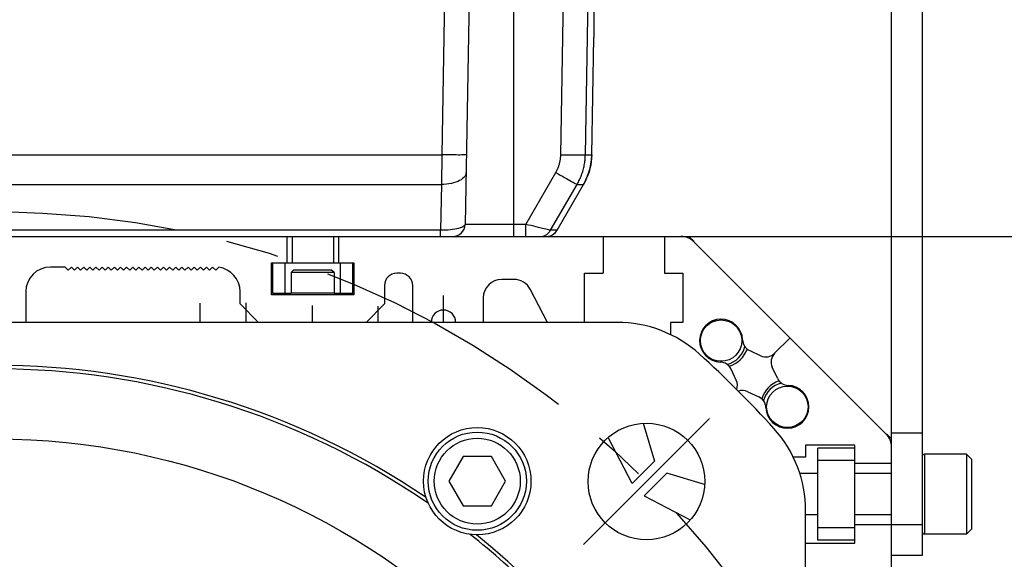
# Model space of a CAD drawing. Header units: millimetres. Extents: x 0 to 420, y 0 to 297.
# Tile 56 of 63: x 331 to 363, y 201 to 219. Entities that reach past the tile are written whole.
import ezdxf
from ezdxf.enums import TextEntityAlignment as Align

# ---------------------------------------------------------------- set-up
doc = ezdxf.new("R2010")
doc.units = ezdxf.units.MM
doc.header["$LTSCALE"] = 23.1
doc.linetypes.add('CENTER', pattern=[0.6, 0.375, -0.075, 0.075, -0.075])
doc.layers.get('0').update_dxf_attribs({"linetype": 'CONTINUOUS'})
for name, color, linetype in [('AXIS', 7, 'CONTINUOUS'), ('COMPONENTS', 7, 'CONTINUOUS'), ('DIMENSION', 7, 'CONTINUOUS')]:
    doc.layers.add(name, color=color, linetype=linetype)
doc.styles.get("Standard").update_dxf_attribs({"font": 'arial.ttf'})
doc.styles.add('TEXTSTYLE_4', font='gdt')
doc.dimstyles.new('DIMSTYLE_14', dxfattribs={"dimtxt": 3, "dimasz": 3, "dimexe": 0.18, "dimexo": 0.0625, "dimgap": 0.09, "dimtad": 1, "dimdec": 1, "dimlfac": 5, "dimdsep": 46, "dimtxsty": 'STANDARD', "dimblk": '_FILLED', "dimblk1": '_FILLED', "dimblk2": '_FILLED', "dimcen": 0.09, "dimadec": 0, "dimazin": 0, "dimtp": 0.8, "dimtm": 0.8, "dimtfac": 1, "dimtdec": 1, "dimtofl": 0, "dimtmove": 0, "dimatfit": 3, "dimldrblk": '_FILLED', "dimfxl": 1, "dimtolj": 1, "dimarcsym": 0})
doc.dimstyles.new('DIMSTYLE_15', dxfattribs={"dimtxt": 3, "dimasz": 3, "dimexe": 0.18, "dimexo": 0.0625, "dimgap": 0.09, "dimtad": 1, "dimdec": 1, "dimlfac": 5, "dimdsep": 46, "dimtxsty": 'STANDARD', "dimblk": '_FILLED', "dimblk1": '_FILLED', "dimblk2": '_FILLED', "dimcen": 0.09, "dimadec": 0, "dimazin": 0, "dimtp": 0.5, "dimtm": 0.5, "dimtfac": 1, "dimtdec": 1, "dimtofl": 0, "dimtmove": 0, "dimatfit": 3, "dimldrblk": '_FILLED', "dimfxl": 1, "dimtolj": 1, "dimarcsym": 0})
doc.dimstyles.new('DIMSTYLE_2', dxfattribs={"dimtxt": 3, "dimasz": 3, "dimexe": 0.18, "dimexo": 0.0625, "dimgap": 0.09, "dimtad": 1, "dimtih": 1, "dimtoh": 1, "dimlfac": 5, "dimdsep": 46, "dimtxsty": 'STANDARD', "dimblk": '_FILLED', "dimblk1": '_FILLED', "dimblk2": '_FILLED', "dimcen": 0.09, "dimadec": 0, "dimazin": 0, "dimtol": 1, "dimtp": 0.2, "dimtm": 0.2, "dimtfac": 1, "dimtofl": 0, "dimtmove": 0, "dimatfit": 3, "dimldrblk": '_FILLED', "dimfxl": 1, "dimtolj": 1, "dimarcsym": 0})

# ---------------------------------------------------------------- blocks, each defined once
blk = doc.blocks.new('_FILLED')
at = {"color": 0, "linetype": 'BYBLOCK'}
blk.add_solid([(0, 0), (-1, 0.2), (-1, -0.2)], dxfattribs=at)
blk = doc.blocks.new('*D1')
at = {"layer": 'DIMENSION', "color": 2, "linetype": 'CONTINUOUS'}
for p, q in [((293.804, 202.271), (268.342, 202.271)), ((303.632, 196.997), (293.804, 202.271)), ((293.804, 202.271), (293.804, 202.271))]:
    blk.add_line(p, q, dxfattribs=at)
at = {"layer": 'DIMENSION', "color": 2, "linetype": 'CONTINUOUS', "xscale": 3, "yscale": 3, "zscale": 3, "rotation": 331.7813436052}
blk.add_blockref('_FILLED', (303.632, 196.997), dxfattribs=at)
at = {"layer": 'DIMENSION', "color": 2, "linetype": 'CONTINUOUS', "style": 'TEXTSTYLE_4'}
for s, p in [('`', (285.835, 203.021)), ('n', (275.342, 203.021))]:
    blk.add_text(s, height=3, dxfattribs=at).set_placement(p, align=Align.RIGHT)
at = {"layer": 'DIMENSION', "color": 2, "linetype": 'CONTINUOUS'}
for s, p in [('300', (282.335, 203.021)), ('0.2', (291.656, 203.021))]:
    blk.add_text(s, height=3, dxfattribs=at).set_placement(p, align=Align.RIGHT)
blk = doc.blocks.new('*D2')
at = {"layer": 'DIMENSION', "color": 2, "linetype": 'CONTINUOUS'}
for p, q in [((293.804, 202.271), (268.342, 202.271)), ((303.632, 196.997), (293.804, 202.271)), ((293.804, 202.271), (293.804, 202.271))]:
    blk.add_line(p, q, dxfattribs=at)
at = {"layer": 'DIMENSION', "color": 2, "linetype": 'CONTINUOUS', "xscale": 3, "yscale": 3, "zscale": 3, "rotation": 331.7813436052}
blk.add_blockref('_FILLED', (303.632, 196.997), dxfattribs=at)
at = {"layer": 'DIMENSION', "color": 2, "linetype": 'CONTINUOUS', "style": 'TEXTSTYLE_4'}
for s, p in [('`', (285.835, 203.021)), ('n', (275.342, 203.021))]:
    blk.add_text(s, height=3, dxfattribs=at).set_placement(p, align=Align.RIGHT)
at = {"layer": 'DIMENSION', "color": 2, "linetype": 'CONTINUOUS'}
for s, p in [('300', (282.335, 203.021)), ('0.2', (291.656, 203.021))]:
    blk.add_text(s, height=3, dxfattribs=at).set_placement(p, align=Align.RIGHT)
blk = doc.blocks.new('*D20')
at = {"layer": 'DIMENSION', "color": 2, "linetype": 'CONTINUOUS'}
for p, q in [((341.759, 236.337), (388.487, 236.337)), ((386.487, 236.337), (386.487, 193.574)), ((386.487, 150.812), (386.487, 193.574)), ((369.467, 150.812), (388.487, 150.812))]:
    blk.add_line(p, q, dxfattribs=at)
at = {"layer": 'DIMENSION', "color": 2, "linetype": 'CONTINUOUS', "xscale": 3, "yscale": 3, "zscale": 3}
for p, rotation in [((386.487, 236.337), 90), ((386.487, 150.812), 270)]:
    blk.add_blockref('_FILLED', p, dxfattribs=dict(at, rotation=rotation))
at = {"layer": 'DIMENSION', "color": 2, "linetype": 'CONTINUOUS', "insert": (382.737, 193.574), "char_height": 3, "width": 13.27138, "attachment_point": 2, "rotation": 90, "line_spacing_factor": 0.9}
blk.add_mtext('(427.6)', dxfattribs=at)
blk = doc.blocks.new('*D21')
at = {"layer": 'DIMENSION', "color": 2, "linetype": 'CONTINUOUS'}
for p, q in [((341.759, 236.337), (380.487, 236.337)), ((378.487, 236.337), (378.487, 224.174)), ((378.487, 212.012), (378.487, 224.174)), ((351.867, 212.012), (380.487, 212.012))]:
    blk.add_line(p, q, dxfattribs=at)
at = {"layer": 'DIMENSION', "color": 2, "linetype": 'CONTINUOUS', "xscale": 3, "yscale": 3, "zscale": 3}
for p, rotation in [((378.487, 236.337), 90), ((378.487, 212.012), 270)]:
    blk.add_blockref('_FILLED', p, dxfattribs=dict(at, rotation=rotation))
at = {"layer": 'DIMENSION', "color": 2, "linetype": 'CONTINUOUS', "insert": (374.737, 224.174), "char_height": 3, "width": 10.48327, "attachment_point": 2, "rotation": 90, "line_spacing_factor": 0.9}
blk.add_mtext('121.6', dxfattribs=at)

msp = doc.modelspace()

# ---------------------------------------------------------------- linework, layer by layer
at = {"layer": 'AXIS', "color": 2, "linetype": 'CENTER'}
for q in [(353.33034, 206.07551), (349.22912, 201.97429)]:
    msp.add_line((351.27973, 204.0249), q, dxfattribs=at)
msp.add_circle((330.06653, 182.81169), 30, dxfattribs=at)
at = {"layer": 'COMPONENTS', "color": 7, "linetype": 'CONTINUOUS'}
for p, q in [((349.56653, 230.87402), (349.56653, 218.49297)), ((345.63675, 227.49274), (345.37339, 212.40471)), ((349.29027, 214.67211), (349.50184, 226.85796)), ((359.26653, 160.21169), (359.26653, 221.61169)), ((360.26653, 221.61169), (360.26653, 201.61169)), ((349.4998, 214.67191), (349.56653, 218.4966)), ((348.15949, 212.21169), (349.02268, 213.70701)), ((348.36891, 212.21168), (349.23213, 213.70678)), ((307.46653, 212.01169), (352.66653, 212.01169)), ((339.56653, 212.01169), (339.56653, 211.15169)), ((339.74153, 212.01169), (339.74153, 211.15169)), ((341.09153, 212.01169), (341.09153, 211.15169)), ((341.24653, 212.01169), (341.24653, 211.15169)), ((349.86653, 212.01169), (349.86653, 210.81169)), ((351.86653, 212.01169), (351.86653, 210.81169)), ((352.66653, 212.01169), (352.83426, 211.84396)), ((352.82626, 211.83596), (359.09079, 205.57143)), ((339.06653, 210.11169), (339.06653, 211.15169)), ((339.06653, 211.15169), (341.74653, 211.15169)), ((339.11653, 210.15169), (339.11653, 211.15169)), ((339.51653, 210.15169), (339.51653, 211.15169)), ((341.31653, 210.15169), (341.31653, 211.15169)), ((341.71653, 210.15169), (341.71653, 211.15169)), ((341.74653, 211.15169), (341.74653, 210.11169)), ((332.35083, 211.01169), (331.86653, 211.01169)), ((332.45083, 210.91169), (332.35083, 211.01169)), ((332.55083, 211.01169), (332.45083, 210.91169)), ((332.65083, 210.91169), (332.55083, 211.01169)), ((332.75083, 211.01169), (332.65083, 210.91169)), ((332.85083, 210.91169), (332.75083, 211.01169)), ((332.95083, 211.01169), (332.85083, 210.91169)), ((333.05083, 210.91169), (332.95083, 211.01169)), ((333.15083, 211.01169), (333.05083, 210.91169)), ((333.25083, 210.91169), (333.15083, 211.01169)), ((333.35083, 211.01169), (333.25083, 210.91169)), ((333.45083, 210.91169), (333.35083, 211.01169)), ((333.55083, 211.01169), (333.45083, 210.91169)), ((333.65083, 210.91169), (333.55083, 211.01169)), ((333.75083, 211.01169), (333.65083, 210.91169)), ((333.85083, 210.91169), (333.75083, 211.01169)), ((333.95083, 211.01169), (333.85083, 210.91169)), ((334.05083, 210.91169), (333.95083, 211.01169)), ((334.15083, 211.01169), (334.05083, 210.91169)), ((334.25083, 210.91169), (334.15083, 211.01169)), ((334.35083, 211.01169), (334.25083, 210.91169)), ((334.45083, 210.91169), (334.35083, 211.01169)), ((334.55083, 211.01169), (334.45083, 210.91169)), ((334.65083, 210.91169), (334.55083, 211.01169)), ((334.75083, 211.01169), (334.65083, 210.91169)), ((334.85083, 210.91169), (334.75083, 211.01169)), ((334.95083, 211.01169), (334.85083, 210.91169)), ((335.05083, 210.91169), (334.95083, 211.01169)), ((335.15083, 211.01169), (335.05083, 210.91169)), ((335.25083, 210.91169), (335.15083, 211.01169)), ((335.35083, 211.01169), (335.25083, 210.91169)), ((335.45083, 210.91169), (335.35083, 211.01169)), ((335.55083, 211.01169), (335.45083, 210.91169)), ((335.65083, 210.91169), (335.55083, 211.01169)), ((335.75083, 211.01169), (335.65083, 210.91169)), ((335.85083, 210.91169), (335.75083, 211.01169)), ((335.95083, 211.01169), (335.85083, 210.91169)), ((336.05083, 210.91169), (335.95083, 211.01169)), ((336.15083, 211.01169), (336.05083, 210.91169)), ((336.25083, 210.91169), (336.15083, 211.01169)), ((336.35083, 211.01169), (336.25083, 210.91169)), ((336.45083, 210.91169), (336.35083, 211.01169)), ((336.55083, 211.01169), (336.45083, 210.91169)), ((336.65083, 210.91169), (336.55083, 211.01169)), ((336.75083, 211.01169), (336.65083, 210.91169)), ((336.85083, 210.91169), (336.75083, 211.01169)), ((336.95083, 211.01169), (336.85083, 210.91169)), ((337.05083, 210.91169), (336.95083, 211.01169)), ((337.15083, 211.01169), (337.05083, 210.91169)), ((337.25083, 210.91169), (337.15083, 211.01169)), ((337.3478, 211.00867), (337.25083, 210.91169)), ((339.70653, 210.83169), (339.78653, 210.91169)), ((339.70653, 210.83169), (339.70653, 210.15869)), ((341.10653, 210.83169), (339.70653, 210.83169)), ((341.02653, 210.91169), (339.78653, 210.91169)), ((341.10653, 210.83169), (341.02653, 210.91169)), ((341.10653, 210.83169), (341.10653, 210.15869)), ((343.26653, 210.81169), (343.14653, 210.81169)), ((349.26653, 209.21169), (349.26653, 210.81169)), ((349.26653, 210.81169), (349.86653, 210.81169)), ((351.86653, 210.81169), (352.46653, 210.81169)), ((352.46653, 210.81169), (352.46653, 209.21169)), ((342.74653, 210.41169), (342.74653, 209.81169)), ((343.66653, 209.21169), (343.66653, 210.41169)), ((346.96653, 210.61169), (346.56653, 210.61169)), ((331.06653, 210.21169), (331.06653, 209.21169)), ((338.04653, 209.81169), (338.04653, 210.21169)), ((341.74653, 210.11169), (339.06653, 210.11169)), ((339.70653, 210.15169), (339.11653, 210.15169)), ((341.71653, 210.15169), (341.10653, 210.15169)), ((348.06252, 209.21169), (347.4981, 210.28995)), ((338.04653, 209.81169), (338.64653, 209.21169)), ((342.14653, 209.21169), (342.74653, 209.81169)), ((345.96653, 210.01169), (345.96653, 209.21169)), ((350.3219, 209.21169), (309.81116, 209.21169)), ((352.46653, 209.21169), (352.06653, 209.21169)), ((352.06653, 209.21169), (352.06653, 208.81169)), ((355.95853, 208.70369), (355.45658, 208.20174)), ((354.64284, 208.29079), (355.00469, 208.12206)), ((354.20616, 207.32354), (354.03743, 207.68538)), ((355.54563, 207.388), (355.3769, 207.74985)), ((354.57837, 206.95133), (354.94022, 206.78259)), ((351.17786, 205.92023), (351.54653, 204.68593)), ((359.09879, 205.57943), (359.26653, 205.41169)), ((359.26653, 205.61169), (360.26653, 205.61169)), ((350.81484, 203.95369), (350.0296, 205.45381)), ((358.06653, 205.21169), (356.46653, 205.21169)), ((356.46653, 205.21169), (356.46653, 204.81169)), ((358.06653, 205.11169), (356.86653, 205.11169)), ((356.86653, 202.11169), (356.86653, 205.11169)), ((358.06653, 202.01169), (358.06653, 205.21169)), ((345.30797, 204.83351), (344.84609, 204.03351)), ((346.23173, 204.83351), (345.30797, 204.83351)), ((346.69361, 204.03351), (346.23173, 204.83351)), ((351.54653, 204.68593), (350.81484, 203.95369)), ((356.46653, 204.81169), (356.06653, 204.81169)), ((358.06653, 204.71169), (356.86653, 204.71169)), ((359.26653, 204.61169), (358.06653, 204.61169)), ((361.70653, 204.91169), (360.33353, 204.91169)), ((361.70653, 204.91169), (361.86653, 204.75169)), ((361.70653, 204.91169), (361.70653, 202.31169)), ((361.86653, 204.75169), (361.86653, 202.47169)), ((351.94077, 204.29169), (351.20853, 203.56001)), ((353.17519, 203.92299), (351.94077, 204.29169)), ((344.84609, 204.03351), (345.30797, 203.23351)), ((346.23173, 203.23351), (346.69361, 204.03351)), ((356.86653, 204.28669), (356.27555, 204.28669)), ((359.26653, 204.28669), (358.06653, 204.28669)), ((351.20853, 203.56001), (352.70864, 202.77477)), ((345.30797, 203.23351), (346.23173, 203.23351)), ((356.46653, 162.55632), (356.46653, 203.06706)), ((356.86653, 202.93669), (356.46653, 202.93669)), ((359.26653, 202.93669), (358.06653, 202.93669)), ((358.06653, 202.51169), (356.86653, 202.51169)), ((359.26653, 202.61169), (358.06653, 202.61169)), ((361.70653, 202.31169), (361.86653, 202.47169)), ((358.06653, 202.11169), (356.86653, 202.11169)), ((361.70653, 202.31169), (360.33353, 202.31169)), ((356.46653, 202.01169), (358.06653, 202.01169)), ((360.26653, 201.61169), (359.26653, 201.61169))]:
    msp.add_line(p, q, dxfattribs=at)
at = {"layer": 'COMPONENTS', "color": 9, "linetype": 'CONTINUOUS'}
for p, q in [((344.83687, 227.49274), (344.61309, 214.67211)), ((348.49041, 214.67211), (348.70198, 226.85796)), ((346.96653, 212.01169), (346.96653, 225.61169)), ((315.51997, 214.67211), (344.61309, 214.67211)), ((344.61309, 214.67211), (344.60298, 213.70701)), ((349.29027, 214.67211), (349.49977, 214.67211)), ((349.49977, 214.67203), (349.49981, 214.67209)), ((347.35525, 212.40471), (348.32987, 214.09305)), ((315.53007, 213.70701), (344.60298, 213.70701)), ((344.60298, 213.70701), (344.57688, 212.21169)), ((348.36883, 212.21171), (349.23209, 213.70694)), ((349.02268, 213.70701), (349.23209, 213.70694)), ((349.28557, 213.80588), (349.23209, 213.70694)), ((347.35525, 212.40471), (345.37339, 212.40471)), ((347.35525, 212.01169), (347.35525, 212.40471)), ((344.57688, 212.21169), (315.55618, 212.21169)), ((344.57688, 212.01169), (344.57688, 212.21169)), ((348.05356, 212.2349), (347.89813, 212.27191)), ((348.36883, 212.21171), (348.15949, 212.21169)), ((348.31338, 212.13721), (348.34327, 212.17284)), ((348.34327, 212.17284), (348.36883, 212.21171)), ((341.10653, 210.15869), (339.70653, 210.15869)), ((360.33353, 204.91169), (360.33353, 202.31169)), ((360.26653, 202.61169), (359.26653, 202.61169))]:
    msp.add_line(p, q, dxfattribs=at)
at = {"layer": 'COMPONENTS', "color": 2, "linetype": 'CENTER'}
for p, q in [((344.66653, 209.21169), (344.66653, 210.08969)), ((336.74653, 209.21169), (336.74653, 209.83969)), ((338.24653, 209.21169), (338.24653, 209.84769)), ((340.40653, 209.21169), (340.40653, 209.76169)), ((342.54653, 209.21169), (342.54653, 209.74369))]:
    msp.add_line(p, q, dxfattribs=at)
at = {"layer": 'COMPONENTS', "color": 9, "linetype": 'CONTINUOUS'}
for points in [[(345.41296, 214.67211), (345.40856, 214.67073), (345.39544, 214.66951), (345.37376, 214.66848), (345.34374, 214.66764), (345.30572, 214.667), (345.26012, 214.66657), (345.20742, 214.66636), (345.14823, 214.66636), (345.08316, 214.66657), (345.01296, 214.667), (344.93837, 214.66764), (344.86022, 214.66848), (344.77936, 214.66951), (344.69668, 214.67073), (344.61309, 214.67211)], [(348.32987, 214.09305), (348.34238, 214.11527), (348.35439, 214.13768), (348.36589, 214.1603), (348.3769, 214.18313), (348.38742, 214.20616), (348.39743, 214.22937), (348.40694, 214.25276), (348.41595, 214.27633), (348.42445, 214.30006), (348.43245, 214.32396), (348.43995, 214.34802), (348.44693, 214.37222), (348.45341, 214.39656), (348.45938, 214.42105), (348.46483, 214.44567), (348.46977, 214.4704), (348.4742, 214.49527), (348.4781, 214.52024), (348.48147, 214.54532), (348.48433, 214.57051), (348.48665, 214.59579), (348.48844, 214.62114), (348.48969, 214.64658), (348.49041, 214.67211)], [(348.49041, 214.67211), (348.57372, 214.67074), (348.65612, 214.66954), (348.73673, 214.66851), (348.81465, 214.66768), (348.88905, 214.66705), (348.9591, 214.66662), (349.02407, 214.66641), (349.08322, 214.66641), (349.13593, 214.66662), (349.18162, 214.66705), (349.21978, 214.66768), (349.25002, 214.66851), (349.27199, 214.66954), (349.28545, 214.67074), (349.29027, 214.67211)], [(349.49977, 214.67211), (349.49465, 214.55975), (349.48322, 214.44786), (349.46551, 214.33679), (349.44159, 214.22689), (349.41154, 214.11851), (349.37543, 214.01199), (349.3334, 213.90767), (349.28557, 213.80588)], [(345.40286, 214.09305), (345.3978, 214.05156), (345.38413, 214.01067), (345.36199, 213.97082), (345.33163, 213.93244), (345.29338, 213.89596), (345.24765, 213.86177), (345.19493, 213.83023), (345.1358, 213.80169), (345.07089, 213.77646), (345.00092, 213.75481), (344.92663, 213.73698), (344.84884, 213.72316), (344.76838, 213.71349), (344.68613, 213.70809), (344.60298, 213.70701)], [(348.32987, 214.09305), (348.40168, 214.05168), (348.47272, 214.01091), (348.54222, 213.97118), (348.60943, 213.93291), (348.67364, 213.89651), (348.73413, 213.86238), (348.79028, 213.83088), (348.84146, 213.80236), (348.88714, 213.77712), (348.92681, 213.75544), (348.96005, 213.73754), (348.98651, 213.72362), (349.00589, 213.71383), (349.01799, 213.70827), (349.02268, 213.70701)], [(345.37339, 212.40471), (345.36847, 212.38384), (345.35456, 212.36289), (345.33187, 212.34233), (345.30073, 212.32279), (345.26156, 212.30451), (345.21495, 212.28734), (345.16156, 212.27158), (345.10205, 212.25757), (345.03711, 212.24519), (344.96755, 212.23459), (344.89415, 212.226), (344.81756, 212.21935), (344.73857, 212.21467), (344.65806, 212.21211), (344.57688, 212.21169)], [(347.89813, 212.27191), (347.76276, 212.30479), (347.68728, 212.32303), (347.60799, 212.34252), (347.52578, 212.36302), (347.44126, 212.3839), (347.35525, 212.40471)], [(347.81308, 212.01169), (347.85951, 212.0144), (347.90532, 212.02247), (347.94988, 212.03581), (347.99259, 212.05424), (348.03287, 212.07749), (348.07019, 212.10527), (348.10402, 212.13719), (348.13392, 212.17283), (348.15949, 212.21169)], [(348.15949, 212.21169), (348.15461, 212.2122), (348.14147, 212.21484), (348.12015, 212.21957), (348.09077, 212.22628), (348.05356, 212.2349)], [(348.06743, 212.01432), (348.06889, 212.0144), (348.11469, 212.02248), (348.15925, 212.03583), (348.20196, 212.05425), (348.24224, 212.07751), (348.27954, 212.10529), (348.31338, 212.13721)]]:
    msp.add_lwpolyline(points, dxfattribs=at)
at = {"layer": 'COMPONENTS', "color": 7, "linetype": 'CONTINUOUS'}
for points in [[(349.02268, 213.70701), (349.04352, 213.744), (349.06353, 213.78136), (349.08271, 213.81908), (349.10107, 213.85713), (349.11858, 213.8955), (349.13527, 213.93419), (349.15113, 213.97318), (349.16614, 214.01245), (349.18032, 214.05201), (349.19365, 214.09184), (349.20615, 214.13193), (349.21779, 214.17227), (349.22859, 214.21285), (349.23854, 214.25365), (349.24763, 214.29468), (349.25587, 214.33592), (349.26324, 214.37735), (349.26974, 214.41898), (349.27538, 214.46078), (349.28013, 214.50275), (349.284, 214.54488), (349.28699, 214.58717), (349.28908, 214.62959), (349.29027, 214.67211)], [(349.23212, 213.70678), (349.24948, 213.73748), (349.31124, 213.85845), (349.36465, 213.98334), (349.40945, 214.11156), (349.44545, 214.24253), (349.47248, 214.37564), (349.49041, 214.51028), (349.49916, 214.64582), (349.49978, 214.67191)]]:
    msp.add_lwpolyline(points, dxfattribs=at)
for centre, radius in [((353.71253, 208.61569), 0.675), ((355.87053, 206.45769), 0.675), ((351.27973, 204.0249), 1.9), ((345.76985, 204.03351), 1.75), ((345.76985, 204.03351), 1.6), ((330.06653, 182.81169), 22.6), ((345.76985, 204.03351), 1.4)]:
    msp.add_circle(centre, radius, dxfattribs=at)
for centre, radius, start, end in [((344.97343, 212.41169), 0.4, 270.002259, 359.000039), ((348.0225, 212.41169), 0.4, 270, 329.998754), ((352.402, 211.41169), 0.6, 45, 90), ((331.86653, 210.21169), 0.8, 90, 180), ((337.24653, 210.21169), 0.8, 0, 82.945947), ((343.14653, 210.41169), 0.4, 90, 180), ((343.26653, 210.41169), 0.4, 0, 90), ((346.56653, 210.01169), 0.6, 90, 180), ((346.96653, 210.01169), 0.6, 27.63, 90), ((344.66653, 209.21169), 0.4, 0, 180), ((350.3219, 205.21169), 4, 47.878298, 90), ((353.71253, 208.61569), 0.7, 1.960133, 268.039867), ((354.81188, 208.65332), 0.4, 181.960133, 245), ((330.06653, 182.81169), 34.2, 42.121702, 47.878298), ((353.71253, 208.61569), 0.8, 284.179797, 345.801771), ((353.71555, 208.64722), 0.9, 286.457158, 340.165013), ((355.17373, 208.48458), 0.4, 245, 315), ((355.73942, 207.9189), 0.4, 135, 205), ((353.6749, 207.51634), 0.4, 25, 88.039867), ((330.06653, 182.81169), 24.88451, 55.456375, 124.543624), ((330.06653, 182.81169), 25, 55.84191, 124.15809), ((353.84364, 207.15449), 0.4, 340.774548, 25), ((355.90205, 206.46072), 0.9, 109.834987, 163.532959), ((355.87053, 206.45769), 0.8, 104.179797, 165.801771), ((355.90815, 207.55705), 0.4, 205, 268.039867), ((354.40932, 206.5888), 0.4, 65, 109.225452), ((355.87053, 206.45769), 0.7, 181.960133, 88.039867), ((354.77117, 206.42007), 0.4, 1.960133, 65), ((352.46653, 203.06706), 4, 0, 42.121702), ((358.66653, 205.14717), 0.6, 0, 45), ((360.33353, 204.84469), 0.067, 90, 180), ((360.33353, 202.37869), 0.067, 180, 270), ((330.06653, 182.81169), 24.88452, 38.456379, 51.54363), ((330.06653, 182.81169), 25, 38.84191, 51.15809)]:
    msp.add_arc(centre, radius, start, end, dxfattribs=at)

# ---------------------------------------------------------------- dimensions: what is measured, and where the dimension line sits
at = {"layer": 'DIMENSION', "color": 2, "linetype": 'CONTINUOUS'}
dim = msp.add_linear_dim(base=(386.48653, 150.81169), p1=(341.75912, 236.33662), p2=(369.46653, 150.81169), angle=270, text='(<>)', dimstyle='DIMSTYLE_14', dxfattribs=at)
dim.commit()
dim.dimension.update_dxf_attribs({"geometry": '*D20', "text_midpoint": (385.56701, 191.61661), "dimtype": 160})
dim = msp.add_linear_dim(base=(378.48653, 212.01169), p1=(341.75912, 236.33662), p2=(351.86653, 212.01169), angle=270, dimstyle='DIMSTYLE_15', dxfattribs=at)
dim.commit()
dim.dimension.update_dxf_attribs({"geometry": '*D21', "text_midpoint": (378.58517, 219.48815), "dimtype": 160})
for picture in ['*D1', '*D2']:
    dim = msp.add_diameter_dim_2p(p1=(303.63204, 196.99682), p2=(356.50101, 168.62656), dimstyle='DIMSTYLE_2', dxfattribs=at)
    dim.commit()
    dim.dimension.update_dxf_attribs({"geometry": picture, "text_midpoint": (276.58823, 204.52064), "dimtype": 163})

doc.saveas('drawing.dxf')
